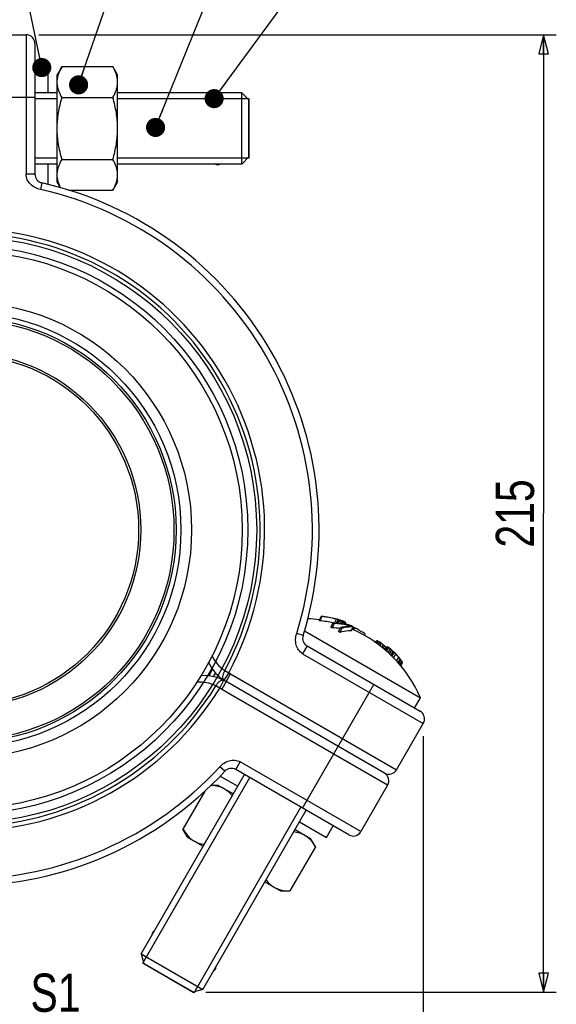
# Model space of a CAD drawing. Header units: millimetres. Extents: x 17 to 597, y 16 to 406.
# Tile 46 of 60: x 263 to 347, y 169 to 323. Entities that reach past the tile are written whole.
import ezdxf

# ---------------------------------------------------------------- set-up
doc = ezdxf.new("R2010")
doc.units = ezdxf.units.MM
doc.header["$LTSCALE"] = 32.67
doc.layers.get('0').update_dxf_attribs({"linetype": 'CONTINUOUS'})
for name, color, linetype in [('02___PRT_ALL_AXES', 7, 'CONTINUOUS'), ('CHAMFERS', 7, 'CONTINUOUS'), ('ROUNDS', 7, 'CONTINUOUS'), ('SURFS', 7, 'CONTINUOUS')]:
    doc.layers.add(name, color=color, linetype=linetype)
doc.styles.get("Standard").update_dxf_attribs({"font": 'txt', "width": 0.8})
doc.dimstyles.new('DIMSTYLE_1', dxfattribs={"dimtxt": 6, "dimasz": 3, "dimexe": 2, "dimexo": 2, "dimgap": 1.5, "dimtad": 1, "dimdec": 0, "dimlfac": 1.428571, "dimzin": 0, "dimdsep": 46, "dimtxsty": 'Standard', "dimblk": 'CLOSED', "dimblk1": 'CLOSED', "dimblk2": 'CLOSED', "dimcen": 0.09, "dimazin": 0, "dimtp": 0.5, "dimtm": 0.5, "dimtfac": 1, "dimtdec": 0, "dimtofl": 0, "dimtmove": 0, "dimatfit": 3, "dimldrblk": 'CLOSED', "dimfxl": 1, "dimtolj": 1, "dimtzin": 0, "dimarcsym": 0})
doc.dimstyles.get("Standard").update_dxf_attribs({"dimtxt": 6, "dimasz": 3, "dimexe": 2, "dimexo": 2, "dimtad": 1, "dimzin": 0, "dimdsep": 46, "dimtxsty": 'Standard', "dimblk": 'CLOSED', "dimblk1": 'CLOSED', "dimblk2": 'CLOSED', "dimcen": 0.09, "dimazin": 0, "dimtol": 1, "dimtp": 0.025, "dimtm": 0.025, "dimtfac": 1, "dimtofl": 0, "dimtmove": 0, "dimatfit": 3, "dimldrblk": 'CLOSED', "dimfxl": 1, "dimtolj": 1, "dimtzin": 0, "dimarcsym": 0})

# ---------------------------------------------------------------- blocks, each defined once
blk = doc.blocks.new('_CLOSED')
at = {"color": 0, "linetype": 'ByBlock'}
for p, q in [((0, 0), (-1, 0.25)), ((-1, 0.25), (-1, -0.25)), ((-1, -0.25), (0, 0)), ((-1, 0), (0, 0))]:
    blk.add_line(p, q, dxfattribs=at)
blk = doc.blocks.new('*D4')
at = {"color": 2, "linetype": 'Continuous', "transparency": 16777216}
for p, q in [((265.8, 320.81), (347.08, 320.81)), ((345.08, 320.81), (345.08, 245.7)), ((345.08, 170.58), (345.08, 245.7)), ((292.03, 170.58), (347.08, 170.58))]:
    blk.add_line(p, q, dxfattribs=at)
at = {"color": 2, "linetype": 'Continuous', "transparency": 16777216, "xscale": 3, "yscale": 3, "zscale": 3}
for p, rotation in [((345.08, 320.81), 90), ((345.08, 170.58), 270)]:
    blk.add_blockref('_CLOSED', p, dxfattribs=dict(at, rotation=rotation))
at = {"color": 2, "linetype": 'Continuous', "transparency": 16777216, "insert": (337.58, 245.7), "char_height": 6, "width": 19.2, "attachment_point": 2, "rotation": 90, "line_spacing_factor": 0.9}
blk.add_mtext('215 \\P ', dxfattribs=at)
blk = doc.blocks.new('*D5')
at = {"color": 2, "linetype": 'Continuous', "transparency": 16777216}
for p, q in [((172.76, 244.65), (172.76, 153.49)), ((326.19, 210.75), (326.19, 153.49)), ((172.76, 155.49), (249.48, 155.49)), ((326.19, 155.49), (249.48, 155.49))]:
    blk.add_line(p, q, dxfattribs=at)
at = {"color": 2, "linetype": 'Continuous', "transparency": 16777216, "xscale": 3, "yscale": 3, "zscale": 3, "rotation": 180}
blk.add_blockref('_CLOSED', (172.76, 155.49), dxfattribs=at)
at = {"color": 2, "linetype": 'Continuous', "transparency": 16777216, "xscale": 3, "yscale": 3, "zscale": 3}
blk.add_blockref('_CLOSED', (326.19, 155.49), dxfattribs=at)
at = {"color": 2, "linetype": 'Continuous', "transparency": 16777216, "insert": (249.48, 162.99), "char_height": 6, "width": 19.2, "attachment_point": 2, "line_spacing_factor": 0.9}
blk.add_mtext('219 \\P ', dxfattribs=at)

msp = doc.modelspace()

# ---------------------------------------------------------------- linework, layer by layer
at = {"color": 7, "linetype": 'Continuous'}
for p, q in [((267.304359, 316.613055), (265.204359, 316.613055)), ((267.304359, 311.699755), (267.304359, 316.613055)), ((269.454617, 315.81254), (268.704359, 314.513055)), ((269.454617, 315.81254), (277.439101, 315.81254)), ((278.189359, 314.513055), (277.439101, 315.81254)), ((268.704359, 297.713055), (268.704359, 314.513055)), ((278.189359, 297.713055), (278.189359, 314.513055)), ((269.454617, 310.962797), (277.439101, 310.962797)), ((298.804359, 310.757905), (298.804359, 301.468205)), ((267.304359, 297.312536), (267.304359, 300.526355)), ((269.454617, 301.263313), (277.439101, 301.263313)), ((269.218451, 296.822621), (268.704359, 297.713055)), ((278.189359, 297.713055), (277.439101, 296.413571)), ((270.54849, 296.413571), (277.439101, 296.413571)), ((309.848107, 228.912394), (310.225209, 229.565553)), ((309.949416, 228.868486), (310.326276, 229.521227)), ((312.233097, 228.506152), (312.571803, 229.092809)), ((312.561836, 228.481849), (312.867699, 229.011618)), ((312.716612, 228.466106), (312.95178, 228.87343)), ((312.836245, 228.453938), (313.040923, 228.808451)), ((312.987298, 228.993588), (312.99443, 228.991479)), ((313.057159, 228.848797), (313.108638, 228.937962)), ((313.191988, 228.41025), (313.37504, 228.727305)), ((313.254654, 228.802611), (313.295529, 228.87341)), ((313.382931, 228.725579), (313.37504, 228.727305)), ((313.382919, 228.725544), (313.37504, 228.727305)), ((313.400399, 228.769513), (313.428648, 228.818441)), ((313.487828, 228.832164), (313.507998, 228.824809)), ((307.520229, 227.27005), (325.752138, 216.743853)), ((311.647849, 227.867152), (312.025052, 228.520488)), ((311.869431, 227.755753), (312.246361, 228.408615)), ((312.870074, 227.178031), (313.247004, 227.830893)), ((313.07734, 227.041836), (313.454543, 227.695171)), ((313.449755, 228.372709), (313.621917, 228.670901)), ((313.6668, 228.33776), (313.83614, 228.631066)), ((313.73595, 228.325219), (313.91138, 228.629071)), ((313.89235, 228.296853), (314.040652, 228.55372)), ((314.062262, 228.263044), (314.085067, 228.302543)), ((314.873722, 227.26817), (315.231089, 227.887148)), ((315.146576, 227.410811), (315.320683, 227.712373)), ((315.238255, 227.367308), (315.447977, 227.730557)), ((316.955596, 226.5524), (317.088848, 226.783199)), ((318.677192, 225.403647), (318.823373, 225.65684)), ((318.689926, 225.394857), (318.864947, 225.698002)), ((318.778309, 225.333852), (318.985237, 225.69226)), ((318.933854, 225.226489), (319.158016, 225.61475)), ((319.160802, 225.069841), (319.396058, 225.477316)), ((319.383506, 224.916123), (319.620016, 225.32577)), ((319.67337, 224.716048), (319.896463, 225.102455)), ((319.884326, 224.562546), (320.092932, 224.92386)), ((320.103434, 224.352102), (320.301289, 224.694799)), ((320.194063, 224.265056), (320.378457, 224.584435)), ((320.226196, 224.234194), (320.548325, 224.792139)), ((320.276166, 224.186199), (320.615533, 224.774)), ((320.424628, 224.037357), (320.782382, 224.657006)), ((320.670633, 223.831072), (321.029349, 224.452385)), ((320.876675, 223.645655), (321.23639, 224.2687)), ((321.111809, 223.419954), (321.472886, 224.045357)), ((321.27729, 223.254372), (321.639434, 223.881624)), ((321.537824, 222.981988), (321.901841, 223.612485)), ((321.988673, 222.541407), (322.332113, 223.136262)), ((322.223975, 222.315409), (322.547705, 222.876126)), ((322.343591, 222.160476), (322.667881, 222.722162)), ((322.491432, 221.963754), (322.813554, 222.521687)), ((322.580251, 221.845569), (322.893048, 222.387349)), ((322.639656, 221.766523), (322.932501, 222.273745)), ((324.833392, 215.15254), (325.752138, 216.743853)), ((294.292486, 204.495177), (297.075735, 202.888267)), ((292.911161, 203.082482), (293.939346, 203.082482)), ((293.939346, 203.082482), (296.375735, 201.675832)), ((291.891894, 202.13516), (288.446588, 196.167715)), ((306.752183, 197.301567), (311.007226, 194.844917)), ((311.007226, 194.844917), (312.057226, 196.663571)), ((289.196846, 194.868231), (288.446588, 196.167715)), ((289.196846, 194.868231), (291.633235, 193.461581)), ((306.052183, 196.089132), (308.488573, 194.682482)), ((309.23883, 193.382997), (305.246588, 186.468231)), ((309.23883, 193.382997), (308.488573, 194.682482)), ((301.309683, 187.874881), (303.746073, 186.468231)), ((303.746073, 186.468231), (305.246588, 186.468231)), ((290.186517, 170.492692), (282.141401, 175.137542))]:
    msp.add_line(p, q, dxfattribs=at)
at = {"color": 2, "linetype": 'Continuous'}
for p, q in [((268.704359, 310.757905), (265.204359, 310.757905)), ((298.804359, 310.757905), (278.189359, 310.757905)), ((268.704359, 301.468205), (265.204359, 301.468205)), ((298.804359, 301.468205), (278.189359, 301.468205)), ((282.141401, 175.137542), (298.941401, 204.235996)), ((290.186517, 170.492692), (306.986517, 199.591146))]:
    msp.add_line(p, q, dxfattribs=at)
at = {"color": 7, "linetype": 'Continuous'}
for radius in [34.125, 27.475]:
    msp.add_circle((254.004359, 243.113055), radius, dxfattribs=at)
at = {"color": 9, "linetype": 'Continuous'}
for radius in [33.380315, 33.033721, 27.825]:
    msp.add_circle((254.004359, 243.113055), radius, dxfattribs=at)
at = {"color": 7, "linetype": 'Continuous'}
for centre, radius, start, end in [((293.904359, 311.258055), 0.56, 52.3498973, 127.6501027), ((293.904359, 300.968055), 0.56, 232.3498973, 307.6501027), ((306.883959, 208.70321), 20.51, 81.63118136, 86.71924665), ((308.9342, 226.664905), 2.426197, 65.26391969, 67.87163241), ((307.865293, 210.669005), 18.318424, 76.88267061, 83.46720028), ((307.80837, 210.779767), 18.940614, 75.74908335, 82.66902366), ((309.264221, 227.236998), 2.51906, 65.06387472, 67.57420926), ((307.911278, 210.763674), 18.912377, 76.06237435, 82.66363823), ((307.935812, 210.867356), 18.805838, 75.72839775, 76.05883659), ((307.340063, 209.539183), 20.258848, 74.25703412, 75.32908496), ((307.290397, 209.265262), 20.518891, 74.22782018, 75.08460909), ((306.912029, 208.705001), 21.178687, 73.33005486, 73.75479205), ((306.834478, 208.845334), 21.049437, 72.65840941, 73.34419755), ((309.32421, 213.050594), 16.233342, 76.12873492, 77.08741901), ((311.458236, 226.730805), 2.611803, 52.70095696, 55.12108186), ((306.912057, 208.705096), 21.178589, 72.87868592, 73.3099341), ((309.240676, 212.432349), 16.811264, 76.34489144, 76.93515828), ((307.556256, 212.5599), 17.293636, 70.94500099, 71.27265147), ((307.041465, 209.949806), 19.95242, 71.87304365, 72.18154056), ((307.559593, 212.569563), 17.283414, 70.61736782, 70.94499985), ((309.248367, 212.464015), 16.778677, 75.76216704, 76.34488201), ((311.015636, 217.83095), 11.197884, 77.73929685, 78.6676866), ((307.042481, 209.952914), 19.94915, 71.65999466, 71.87304127), ((309.956063, 220.597416), 8.924355, 67.56557567, 68.02531188), ((307.04382, 209.956943), 19.944903, 71.15007484, 71.66000359), ((309.962331, 220.612599), 8.907928, 67.09980219, 67.5655713), ((310.561503, 215.844191), 13.186759, 76.58030307, 77.64552877), ((313.013345, 224.733616), 4.05767, 83.31761375, 84.62247631), ((312.162632, 226.552512), 2.595617, 59.19285247, 60.80714753), ((312.589627, 229.093104), 0.954523, 339.81345082, 340.41169941), ((312.736587, 229.04083), 0.798543, 340.41021199, 341.07795398), ((308.4372, 214.948978), 14.773343, 69.1734059, 69.92562377), ((310.73238, 221.781465), 7.576582, 65.79954525, 67.0251307), ((312.5662, 226.415811), 2.607686, 59.19661065, 60.80338935), ((306.293194, 216.940258), 12.168376, 62.72534075, 63.89312952), ((311.335682, 214.24946), 13.516836, 82.33126321, 87.73693261), ((306.429528, 217.176524), 12.648929, 62.62143419, 63.74471503), ((306.291699, 216.941121), 12.168376, 56.10687048, 57.27465925), ((306.428145, 217.177323), 12.648929, 56.25528497, 57.37856581), ((312.334429, 221.151131), 7.629192, 78.64791441, 80.28438028), ((313.820144, 226.607534), 2.023595, 87.41588341, 89.54708646), ((310.131862, 220.791804), 8.690569, 63.98212092, 64.25420829), ((309.495499, 221.059163), 8.575004, 57.64073709, 58.7637581), ((310.135668, 220.799579), 8.681912, 63.27018252, 63.98218524), ((309.550477, 211.675816), 17.233995, 72.33278309, 74.74479067), ((311.465845, 215.469967), 13.054452, 74.54237127, 75.66474191), ((314.943656, 222.817579), 5.078577, 91.50272216, 92.11442417), ((314.939769, 223.197798), 4.69839, 86.44513429, 91.57692608), ((308.445915, 216.465009), 13.285476, 59.28811914, 60.71188111), ((306.883959, 208.70321), 20.51, 23.08119951, 66.63020267), ((315.809205, 224.747059), 3.005286, 96.90350394, 99.35518502), ((306.653383, 210.602965), 19.253552, 61.87527497, 62.82062427), ((306.650418, 210.598155), 19.259192, 57.18029337, 61.87424156), ((321.202948, 223.29502), 3.352696, 134.21474896, 135.21454712), ((318.798798, 223.049174), 2.649653, 85.96513652, 88.56946212), ((315.272806, 217.185497), 9.28155, 65.2540856, 66.42309369), ((311.98493, 212.915733), 14.584861, 59.46009145, 60.53990855), ((308.930205, 209.769398), 18.87519, 55.50447076, 56.32532076), ((306.715404, 209.068067), 20.756731, 50.57810776, 51.55907997), ((307.451652, 211.214809), 18.647789, 47.32047877, 48.13627541), ((310.576463, 216.05824), 13.006245, 41.60808393, 42.97219597), ((314.004712, 220.210018), 7.730469, 34.46251853, 35.46063399), ((317.051061, 223.336445), 3.553736, 19.65002244, 20.55931026), ((320.342774, 223.896972), 0.918463, 72.72414613, 77.06776566), ((316.319321, 218.469534), 7.629136, 54.19685714, 55.72731451), ((310.083484, 211.492637), 16.963698, 49.81540533, 50.89867425), ((307.700155, 209.219809), 20.241017, 48.02913056, 48.81260706), ((306.876121, 208.825866), 21.087875, 46.19647573, 47.08029383), ((307.143112, 209.302666), 20.55941, 45.16284038, 45.81371761), ((307.615841, 209.946301), 19.770038, 43.72972287, 44.81910972), ((308.743069, 211.290919), 18.027043, 41.07812179, 43.11811337), ((310.278266, 212.927002), 15.796336, 39.03813376, 40.26363688), ((311.434232, 214.077748), 14.174652, 37.57866789, 38.3681544), ((312.93747, 215.498448), 12.118702, 35.4180041, 36.58965151), ((317.063578, 219.028481), 6.727906, 29.95001442, 31.27938056), ((320.178333, 221.380925), 2.895266, 17.96118074, 20.34121757), ((254.004359, 243.113055), 45.5, 329.5693107, 330.42239527), ((284.158259, 179.631141), 0.56, 117.54363232, 182.45636768), ((293.06966, 174.486141), 0.56, 297.54363232, 2.45636768)]:
    msp.add_arc(centre, radius, start, end, dxfattribs=at)
at = {"color": 9, "linetype": 'Continuous'}
msp.add_arc((254.004359, 243.113055), 44.8, 329.21590735, 330.78415861, dxfattribs=at)
at = {"color": 7, "linetype": 'Continuous'}
for points, knots in [([(268.704359, 313.387668), (268.704359, 313.593332), (268.740204, 314.009485), (268.949868, 314.841068), (269.234854, 315.4319), (269.454617, 315.81254)], [0, 0, 0, 0, 0.2405805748, 0.4858554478, 1, 1, 1, 1]), ([(278.189359, 313.387668), (278.189359, 313.593332), (278.153514, 314.009485), (277.94385, 314.841068), (277.658863, 315.4319), (277.439101, 315.81254)], [0, 0, 0, 0, 0.2405805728, 0.4858554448, 1, 1, 1, 1]), ([(269.454617, 310.962797), (269.234854, 311.343437), (268.949868, 311.934269), (268.740204, 312.765852), (268.704359, 313.182005), (268.704359, 313.387668)], [0, 0, 0, 0, 0.5141446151, 0.7594194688, 1, 1, 1, 1]), ([(277.439101, 310.962797), (277.658863, 311.343437), (277.94385, 311.934269), (278.153514, 312.765852), (278.189359, 313.182005), (278.189359, 313.387668)], [0, 0, 0, 0, 0.5141446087, 0.7594194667, 1, 1, 1, 1]), ([(268.704359, 306.113055), (268.704359, 306.932877), (268.847574, 308.575148), (269.227152, 310.174835), (269.454617, 310.962797)], [0, 0, 0, 0, 0.4999040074, 1, 1, 1, 1]), ([(278.189359, 306.113055), (278.189359, 306.932877), (278.046144, 308.575148), (277.666566, 310.174835), (277.439101, 310.962797)], [0, 0, 0, 0, 0.4999040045, 1, 1, 1, 1]), ([(269.454617, 301.263313), (269.227152, 302.051275), (268.847574, 303.650963), (268.704359, 305.293233), (268.704359, 306.113055)], [0, 0, 0, 0, 0.5000960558, 1, 1, 1, 1]), ([(277.439101, 301.263313), (277.666566, 302.051275), (278.046144, 303.650963), (278.189359, 305.293233), (278.189359, 306.113055)], [0, 0, 0, 0, 0.5000960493, 1, 1, 1, 1]), ([(268.704359, 298.838442), (268.704359, 299.044106), (268.740204, 299.46026), (268.949868, 300.291843), (269.234855, 300.882674), (269.454617, 301.263313)], [0, 0, 0, 0, 0.2405813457, 0.4858566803, 1, 1, 1, 1]), ([(278.189359, 298.838442), (278.189359, 299.044106), (278.153514, 299.46026), (277.943849, 300.291843), (277.658863, 300.882674), (277.439101, 301.263313)], [0, 0, 0, 0, 0.2405813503, 0.4858566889, 1, 1, 1, 1]), ([(269.239007, 296.81266), (269.077749, 297.134126), (268.808698, 297.789152), (268.704359, 298.494829), (268.704359, 298.838442)], [0, 0, 0, 0, 0.5113982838, 1, 1, 1, 1]), ([(277.439101, 296.413571), (277.658863, 296.794209), (277.943849, 297.385041), (278.153514, 298.216623), (278.189359, 298.632777), (278.189359, 298.838442)], [0, 0, 0, 0, 0.5141433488, 0.7594186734, 1, 1, 1, 1]), ([(312.025052, 228.520488), (312.252926, 228.508712), (313.152331, 228.440664), (314.045341, 228.284762), (314.698065, 228.11795)], [0, 0, 0, 0, 0.2530020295, 1, 1, 1, 1]), ([(314.808442, 228.022113), (314.60085, 228.074281), (313.757432, 228.264458), (312.895728, 228.372274), (312.246361, 228.408615)], [0, 0, 0, 0, 0.2476161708, 1, 1, 1, 1]), ([(314.873722, 227.26817), (314.732491, 227.27501), (314.126745, 227.275147), (313.524168, 227.165508), (313.07734, 227.041836)], [0, 0, 0, 0, 0.2337041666, 1, 1, 1, 1]), ([(313.247004, 227.830893), (313.382098, 227.864856), (313.894747, 227.978588), (314.42262, 228.031146), (314.808442, 228.022113)], [0, 0, 0, 0, 0.265215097, 1, 1, 1, 1]), ([(314.756281, 227.892698), (314.651657, 227.888837), (314.213107, 227.859158), (313.778764, 227.778141), (313.454543, 227.695171)], [0, 0, 0, 0, 0.2382879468, 1, 1, 1, 1]), ([(292.892257, 203.06966), (293.251284, 203.048581), (293.953078, 202.954073), (294.616382, 202.691595), (294.913959, 202.519788)], [0, 0, 0, 0, 0.5113982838, 1, 1, 1, 1]), ([(294.913959, 202.519788), (295.160764, 202.377296), (295.629093, 202.025589), (296.011471, 201.585168), (296.187653, 201.348789)], [0, 0, 0, 0, 0.4915250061, 1, 1, 1, 1]), ([(288.446588, 196.167715), (288.66635, 195.787077), (289.035532, 195.244855), (289.650871, 194.647489), (289.993349, 194.40837), (290.171459, 194.305537)], [0, 0, 0, 0, 0.5141433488, 0.7594186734, 1, 1, 1, 1]), ([(305.863032, 195.762722), (306.155827, 195.728332), (306.72842, 195.617393), (307.26716, 195.387665), (307.513959, 195.245175)], [0, 0, 0, 0, 0.5084755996, 1, 1, 1, 1]), ([(307.513959, 195.245175), (307.69207, 195.142343), (308.034546, 194.903224), (308.649886, 194.305858), (309.019068, 193.763636), (309.23883, 193.382997)], [0, 0, 0, 0, 0.2405805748, 0.4858554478, 1, 1, 1, 1]), ([(290.171459, 194.305537), (290.418264, 194.163045), (290.957015, 193.933313), (291.52962, 193.822374), (291.822421, 193.787986)], [0, 0, 0, 0, 0.4915250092, 1, 1, 1, 1]), ([(301.497787, 188.201895), (301.673967, 187.965522), (302.05634, 187.525112), (302.52466, 187.173414), (302.771459, 187.030924)], [0, 0, 0, 0, 0.5084755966, 1, 1, 1, 1]), ([(302.771459, 187.030924), (302.94957, 186.928092), (303.327891, 186.751058), (304.152895, 186.516841), (304.807064, 186.468231), (305.246588, 186.468231)], [0, 0, 0, 0, 0.2405805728, 0.4858554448, 1, 1, 1, 1])]:
    msp.add_open_spline(points, degree=3, knots=knots, dxfattribs=at)
msp.add_open_spline([(313.901579, 228.655629), (313.905278, 228.646948), (313.90852, 228.638064), (313.91138, 228.629071)], degree=3, dxfattribs=at)
at = {"layer": '02___PRT_ALL_AXES', "color": 7, "linetype": 'Continuous'}
for radius in [43.75, 35.795455]:
    msp.add_circle((254.004359, 243.113055), radius, dxfattribs=at)
at = {"layer": 'CHAMFERS', "color": 7, "linetype": 'Continuous'}
for p, q in [((268.704359, 311.699755), (265.204359, 311.699755)), ((297.687509, 311.699755), (278.189359, 311.699755)), ((297.687509, 300.526355), (297.687509, 311.699755)), ((297.687509, 311.699755), (298.804359, 310.582905)), ((298.804359, 301.643205), (298.804359, 310.582905)), ((297.687509, 300.526355), (298.804359, 301.643205)), ((268.704359, 300.526355), (265.204359, 300.526355)), ((297.687509, 300.526355), (278.189359, 300.526355)), ((281.88416, 176.575687), (298.125735, 204.706921)), ((291.560608, 170.988987), (307.802183, 199.120221)), ((281.88416, 176.575687), (291.560608, 170.988987)), ((281.88416, 176.575687), (282.292956, 175.050042)), ((282.292956, 175.050042), (290.034963, 170.580192)), ((291.560608, 170.988987), (290.034963, 170.580192))]:
    msp.add_line(p, q, dxfattribs=at)
at = {"layer": 'ROUNDS', "color": 7, "linetype": 'Continuous'}
for p, q in [((255.404359, 320.813055), (263.804359, 320.813055)), ((265.204359, 319.413055), (265.204359, 298.933666)), ((265.204392, 298.924042), (265.204382, 298.922523)), ((307.946426, 224.902234), (325.682097, 214.66254)), ((320.082097, 204.963055), (295.238589, 219.306461)), ((321.994533, 205.475491), (326.194533, 212.750104)), ((296.738075, 205.508048), (296.736764, 205.508817)), ((314.482097, 195.263571), (296.746426, 205.503265)), ((320.594533, 203.05062), (316.394533, 195.776006))]:
    msp.add_line(p, q, dxfattribs=at)
at = {"layer": 'ROUNDS', "color": 9, "linetype": 'Continuous'}
for p, q in [((263.804359, 320.813055), (263.804359, 298.933666)), ((242.804359, 311.013055), (265.204359, 311.013055)), ((265.204359, 298.933666), (263.804359, 298.933666)), ((266.296102, 297.568024), (266.064909, 296.543793)), ((307.309617, 226.530532), (306.30701, 226.842429)), ((307.946426, 224.902234), (307.246426, 223.689798)), ((307.246426, 223.689798), (326.194533, 212.750104)), ((295.016934, 221.040192), (295.633332, 220.708448)), ((294.221804, 218.26361), (294.842608, 219.518442)), ((294.538589, 218.094026), (295.938589, 220.518897)), ((295.633332, 220.708448), (294.857018, 219.5434)), ((295.938589, 220.518897), (321.994533, 205.475491)), ((294.221804, 218.26361), (293.626307, 218.631555)), ((320.594533, 203.05062), (294.538589, 218.094026)), ((307.207484, 199.463571), (318.407484, 218.86254)), ((295.017874, 205.240609), (294.24646, 205.952943)), ((296.746426, 205.503265), (297.446426, 206.715701)), ((316.394533, 195.776006), (297.446426, 206.715701))]:
    msp.add_line(p, q, dxfattribs=at)
at = {"layer": 'ROUNDS', "color": 7, "linetype": 'Continuous'}
for centre, radius, start, end in [((263.804359, 319.413055), 1.4, 0, 90), ((266.604359, 298.933666), 1.4, 180, 257.28018975), ((254.004359, 243.113055), 55.825, 342.71981025, 77.28018975), ((308.646426, 226.11467), 1.4, 162.71981025, 240), ((298.738589, 225.368639), 7, 205.11215542, 240), ((291.738589, 213.244284), 7, 60, 94.30395785), ((324.982097, 213.450104), 1.4, 330, 60), ((296.046426, 204.290829), 1.4, 60, 137.28018975), ((254.004359, 243.113055), 55.825, 222.71981025, 317.28018975), ((320.782097, 206.175491), 1.4, 240, 330), ((319.382097, 203.75062), 1.4, 330, 60), ((315.182097, 196.476006), 1.4, 240, 330)]:
    msp.add_arc(centre, radius, start, end, dxfattribs=at)
at = {"layer": 'ROUNDS', "color": 9, "linetype": 'Continuous'}
for centre, radius, start, end in [((254.004359, 243.113055), 54.775, 342.71981025, 77.28018975), ((254.004359, 243.113055), 46.575129, 331.71097592, 88.28902408), ((254.004359, 243.113055), 47.275129, 331.71097592, 88.28902408), ((298.738589, 225.368639), 5.6, 236.32301798, 240), ((254.004359, 243.113055), 47.275129, 211.71097592, 328.28902408), ((254.004359, 243.113055), 46.575129, 211.71097592, 328.28902408), ((291.108942, 213.568281), 5.654544, 63.56429358, 95.02193552), ((291.738589, 213.244284), 5.6, 60, 63.67698202), ((254.004359, 243.113055), 54.775, 222.71981025, 317.28018975)]:
    msp.add_arc(centre, radius, start, end, dxfattribs=at)
for points, knots in [([(266.064909, 296.543793), (265.776753, 296.608836), (265.209311, 296.795658), (264.474425, 297.315647), (263.949071, 298.046828), (263.804356, 298.63976), (263.804359, 298.933666)], [0, 0, 0, 0, 0.2505808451, 0.5007792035, 0.750690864, 1, 1, 1, 1]), ([(307.246426, 223.689798), (306.991894, 223.836749), (306.550758, 224.258542), (306.180213, 225.079103), (306.097332, 225.975527), (306.219261, 226.560357), (306.30701, 226.842429)], [0, 0, 0, 0, 0.249309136, 0.4992207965, 0.7494191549, 1, 1, 1, 1]), ([(292.982027, 223.442077), (293.200725, 222.951954), (293.775809, 222.04189), (294.581176, 221.329692), (295.016934, 221.040192)], [0, 0, 0, 0, 0.5063889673, 1, 1, 1, 1]), ([(295.016934, 221.040192), (294.937124, 220.914119), (294.80308, 220.660724), (294.680039, 220.278105), (294.648093, 219.936523), (294.701691, 219.730474), (294.749939, 219.654453)], [0, 0, 0, 0, 0.3049217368, 0.5827954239, 0.8160000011, 1, 1, 1, 1]), ([(293.626307, 218.631555), (293.706628, 218.784776), (293.884331, 219.060112), (294.161747, 219.341933), (294.39541, 219.488092), (294.556672, 219.548771), (294.708949, 219.563171), (294.802425, 219.538322), (294.842608, 219.518442)], [0, 0, 0, 0, 0.3195417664, 0.6017013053, 0.721698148, 0.8261904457, 0.917192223, 1, 1, 1, 1]), ([(294.749939, 219.654453), (294.757083, 219.643197), (294.78676, 219.60093), (294.825145, 219.564639), (294.857018, 219.5434)], [0, 0, 0, 0, 0.2582022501, 1, 1, 1, 1]), ([(294.24646, 205.952943), (294.446867, 206.169972), (294.89238, 206.567981), (295.710147, 206.944416), (296.606046, 207.033795), (297.191897, 206.862656), (297.446426, 206.715701)], [0, 0, 0, 0, 0.2505808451, 0.5007792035, 0.750690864, 1, 1, 1, 1])]:
    msp.add_open_spline(points, degree=3, knots=knots, dxfattribs=at)
at = {"layer": 'SURFS', "color": 7, "linetype": 'Continuous'}
for radius in [46.025, 44.625]:
    msp.add_circle((254.004359, 243.113055), radius, dxfattribs=at)

# ---------------------------------------------------------------- texts
at = {"color": 7, "linetype": 'Continuous', "insert": (264.507071, 173.492692), "char_height": 6, "width": 9.6, "attachment_point": 1, "line_spacing_factor": 0.9}
msp.add_mtext('S1', dxfattribs=at)

# ---------------------------------------------------------------- dimensions: what is measured, and where the dimension line sits
at = {"color": 2, "linetype": 'Continuous'}
for base, p1, p2, angle, picture, middle in [((345.084015, 170.580192), (263.804359, 320.813055), (290.034963, 170.580192), 270, '*D4', (345.084015, 243.296624)), ((172.764959, 155.492692), (326.194533, 212.750104), (172.764959, 246.650423), 180, '*D5', (247.079746, 155.492692))]:
    dim = msp.add_linear_dim(base=base, p1=p1, p2=p2, angle=angle, text='<> \\P ', dimstyle='DIMSTYLE_1', dxfattribs=at)
    dim.commit()
    dim.dimension.update_dxf_attribs({"geometry": picture, "text_midpoint": middle, "dimtype": 160})

# ---------------------------------------------------------------- leaders
for points in [[(272.059765, 312.955998), (277.697779, 329.343375)], [(284.145596, 306.273469), (293.541343, 329.471575)], [(293.344359, 310.793112), (307.658065, 330.29718)], [(266.274604, 315.667195), (263.505866, 329.111805)]]:
    msp.add_leader(points, dimstyle='Standard', override={"dimtad": 0, "dimldrblk": 'DOT'}, dxfattribs=at)

doc.saveas('drawing.dxf')
